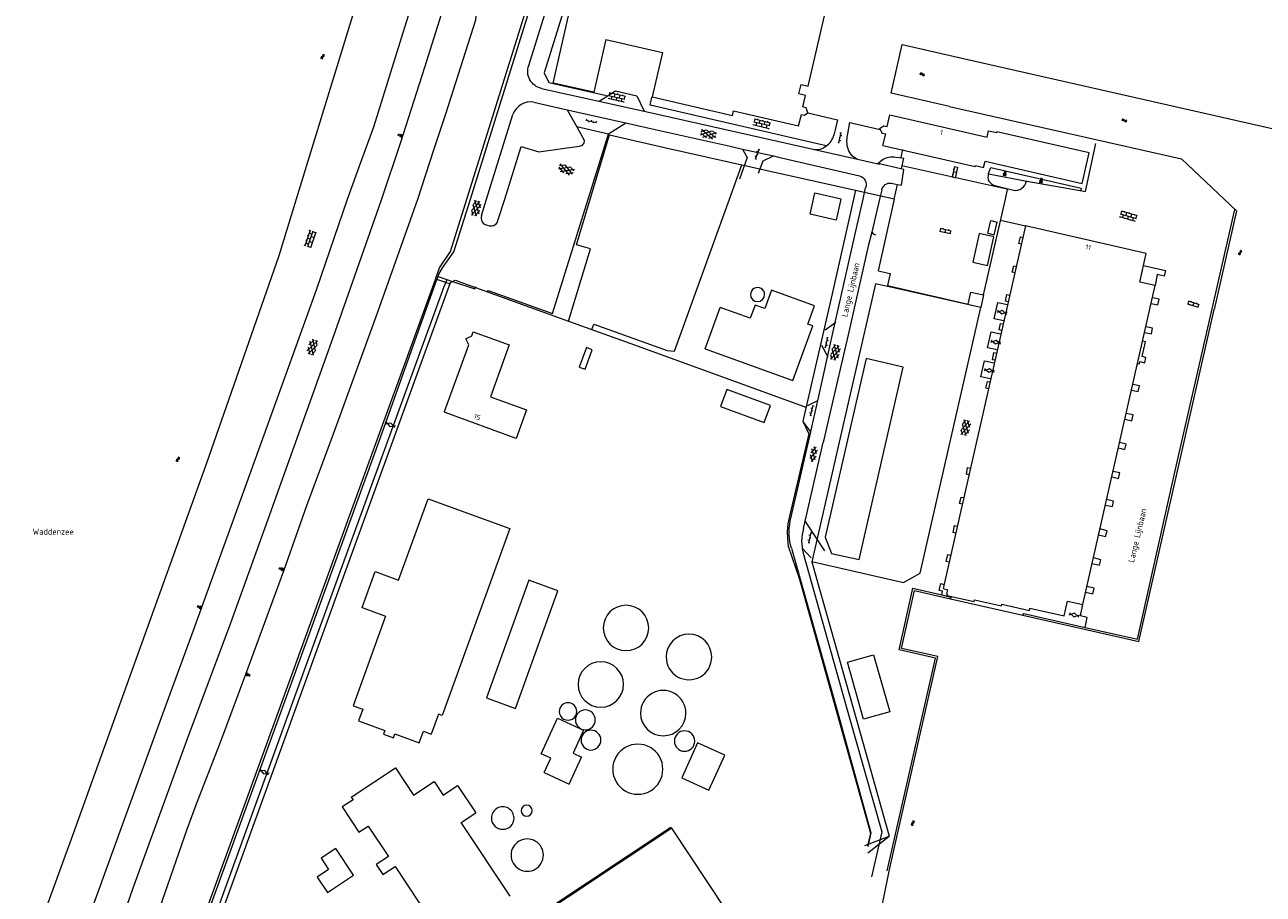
# Model space of a CAD drawing. Header units: metres. Extents: x 157366 to 159470, y 577030 to 578469.
# Tile 10 of 35: x 157368 to 157869, y 577719 to 578071. Entities that reach past the tile are written whole.
import ezdxf

# ---------------------------------------------------------------- set-up
doc = ezdxf.new("R2010")
doc.units = ezdxf.units.M
doc.header["$MEASUREMENT"] = 0
for name, color, linetype, lineweight in [('Gbkn_B01_hoofdgebouw', 1, 'Continuous', 18), ('Gbkn_B02_bijgebouw', 1, 'Continuous', 18), ('Gbkn_B14_dakrand bijgebouw', 1, 'Continuous', 18), ('Gbkn_S01_gesloten verharding (g)', 252, 'Continuous', 18), ('Gbkn_S01_gesloten verharding (k)', 252, 'Continuous', 18), ('Gbkn_S01_gesloten verharding (m)', 252, 'Continuous', 18), ('Gbkn_S02_open verharding', 252, 'Continuous', 18), ('Gbkn_S04_talud', 252, 'Continuous', 18), ('Gbkn_S05_water', 252, 'Continuous', 18), ('Gbkn_T02_raster', 252, 'Continuous', 18), ('Gbkn_T03_hek', 252, 'Continuous', 18), ('Gbkn_T09_insteek sloot', 252, 'Continuous', 18), ('Gbkn_T20_overige afscheiding', 252, 'Continuous', 18), ('Gbkn_V00_kant verharding', 252, 'Continuous', 18), ('Gbkn_W00_kant water (FD)', 252, 'Continuous', 18), ('Gbkn_Z02_huisnummer', 252, 'Continuous', 18), ('Gbkn_Z06_straatnaam', 7, 'Continuous', 18), ('Gbkn_Z07_waternaam', 7, 'Continuous', 18)]:
    doc.layers.add(name, color=color, linetype=linetype, lineweight=lineweight)
doc.styles.add('NLCS-ISO-M1000-T25', font='NLCS-ISO.ttf', dxfattribs={"height": 2.5})

msp = doc.modelspace()

# ---------------------------------------------------------------- linework, layer by layer
at = {"layer": 'Gbkn_B01_hoofdgebouw', "flags": 128}
for points in [[(157682.18, 578046.47), (157685.03, 578045.71), (157691.59, 578074.21), (157704.63, 578130.88)], [(157603.06, 578064.7), (157598.23, 578043.3), (157581.79, 578047.02), (157592.67, 578095.17), (157608.22, 578091.65)], [(157603.06, 578064.7), (157625.98, 578059.36), (157621.8, 578041.41), (157654.33, 578033.85)], [(157683.99, 578041.99), (157681.26, 578042.66), (157682.18, 578046.47)], [(157683.49, 578034.06), (157684.94, 578034.94), (157684.2, 578037.02), (157682.84, 578037.36), (157683.99, 578041.99)], [(157654.33, 578033.85), (157654.77, 578035.78), (157681.12, 578029.69)], [(157681.12, 578029.69), (157682.25, 578034.26)], [(157682.25, 578034.26), (157683.49, 578034.06)], [(157713.94, 578028.55), (157715.69, 578029.74), (157717.07, 578029.43), (157718.13, 578034.11), (157757.45, 578025.07)], [(157713.94, 578028.55), (157715.05, 578026.77), (157716.45, 578026.48)], [(157757.45, 578025.07), (157758.05, 578027.68), (157761.36, 578026.93), (157761.46, 578027.26)], [(157715.3, 578021.77), (157716.45, 578026.48)], [(157752.64, 578013.22), (157752.73, 578013.61), (157756.07, 578012.85), (157756.65, 578015.39), (157796.02, 578006.38), (157798.84, 578018.7), (157761.46, 578027.26)], [(157715.3, 578021.77), (157752.64, 578013.22)], [(157687.21, 578000), (157687.78, 578002.53)], [(157687.78, 578002.53), (157698.32, 578000.15), (157698.28, 578000)], [(157696.36, 577991.48), (157685.82, 577993.86), (157687.21, 578000)], [(157698.28, 578000), (157696.36, 577991.48)], [(157825.55, 577965.01), (157819.28, 577966.43), (157821.92, 577978), (157772.96, 577989.15), (157739.64, 577842.32), (157741.43, 577841.86), (157741.06, 577840.24), (157741.37, 577840.17), (157741.23, 577839.54), (157752.17, 577837.07), (157752.33, 577837.76), (157763.27, 577835.29), (157763.43, 577835.98), (157774.6, 577833.46), (157774.81, 577834.38), (157788.63, 577831.26), (157789.99, 577837.23), (157796.22, 577835.82), (157825.55, 577965.01)], [(157757.71, 577986.18), (157758.92, 577991.34), (157761.53, 577990.73)], [(157643.34, 577939.4), (157678.86, 577926.54), (157686.88, 577948.67), (157684.89, 577949.39), (157687.6, 577956.87), (157670.12, 577963.2), (157667.42, 577955.72), (157663.5, 577957.14), (157661.55, 577951.77), (157649.43, 577956.16)], [(157643.34, 577939.4), (157649.43, 577956.16)], [(157537.75, 577914.07), (157547.55, 577941.02), (157546.38, 577943.5), (157548.83, 577944.64), (157549.42, 577946.24), (157563.9, 577940.97)], [(157563.9, 577940.97), (157556.32, 577920), (157570.98, 577914.69), (157566.79, 577903.12), (157538, 577913.54), (157537.75, 577914.07)], [(157504.39, 577834.61), (157509.68, 577849.16), (157519.14, 577845.73), (157531.08, 577878.65)], [(157531.08, 577878.65), (157564.25, 577866.61), (157536.83, 577790.96), (157535.35, 577791.5), (157532.37, 577783.38)], [(157504.39, 577834.61), (157513.87, 577831.17), (157500.72, 577794.86)], [(157711.54, 577815.51), (157718.04, 577792.43), (157707.49, 577789.37), (157700.99, 577812.48), (157711.54, 577815.51)], [(157500.72, 577794.86), (157504.66, 577793.43), (157502.95, 577788.74), (157513.56, 577784.88), (157513.01, 577783.36), (157517.06, 577781.89), (157517.62, 577783.43), (157527.51, 577779.84), (157529.21, 577784.53), (157532.37, 577783.38)], [(157576.96, 577775.33), (157583.54, 577789.77)], [(157583.54, 577789.77), (157594.07, 577784.97), (157589.81, 577775.62), (157593.19, 577774.07)], [(157578.13, 577767.77), (157580.81, 577773.6), (157576.96, 577775.33)], [(157578.13, 577767.77), (157588.19, 577763.16), (157593.19, 577774.07)], [(157499.98, 577757.85), (157517.91, 577769.74), (157525.26, 577758.65), (157533.52, 577764.12), (157537.17, 577758.63), (157543.05, 577762.54)], [(157543.05, 577762.54), (157550.38, 577751.54)], [(157499.98, 577757.85), (157500.71, 577756.76), (157496.33, 577753.85), (157503.12, 577743.61), (157506.89, 577746.11), (157515.02, 577733.86), (157510.02, 577730.55), (157512.74, 577726.45), (157517.74, 577729.77), (157537.51, 577699.96)], [(157564.32, 577717.76), (157544.49, 577747.63), (157550.38, 577751.54)], [(157666.36, 577690.12), (157629.76, 577745.23), (157544.86, 577688.84), (157561.54, 577663.72), (157556.48, 577660.35), (157562.83, 577650.86), (157567.86, 577654.22), (157581.45, 577633.76), (157666.36, 577690.12)]]:
    msp.add_lwpolyline(points, dxfattribs=at)
at = {"layer": 'Gbkn_B02_bijgebouw', "flags": 128}
msp.add_lwpolyline([(157757.71, 577986.18), (157760.32, 577985.57), (157761.53, 577990.73)], dxfattribs=at)
at = {"layer": 'Gbkn_B14_dakrand bijgebouw', "flags": 128}
for points in [[(157751.69, 577974.43), (157757.59, 577973.13), (157760.16, 577984.78), (157754.26, 577986.08), (157751.69, 577974.43)], [(157597.55, 577939.04), (157595.25, 577939.89), (157592.34, 577931.98), (157594.65, 577931.13), (157597.55, 577939.04)], [(157691.86, 577863.16), (157694.51, 577856.47), (157705.63, 577854.06), (157723.49, 577932.02), (157708.45, 577935.49), (157691.86, 577863.16)], [(157649.57, 577916.04), (157667.22, 577909.49), (157669.78, 577916.38), (157652.13, 577922.92), (157649.57, 577916.04)], [(157554.72, 577798.04), (157566.55, 577793.78), (157583.71, 577841.44), (157571.87, 577845.7), (157554.72, 577798.04)], [(157651.24, 577774.84), (157640.25, 577779.79), (157633.87, 577765.61), (157644.86, 577760.66), (157651.24, 577774.84)], [(157490.31, 577719.21), (157500.88, 577726.23), (157493.71, 577737.02), (157487.78, 577733.08), (157490.84, 577728.47), (157486.2, 577725.39), (157490.31, 577719.21)]]:
    msp.add_lwpolyline(points, dxfattribs=at)
at = {"layer": 'Gbkn_B14_dakrand bijgebouw'}
for points in [[(157667.39, 577961.37, 1.000174), (157661.64, 577961.37)], [(157661.64, 577961.37, 0.999826), (157667.39, 577961.37)], [(157620.43, 577826.35, 1), (157602.06, 577826.35)], [(157602.06, 577826.35, 1), (157620.43, 577826.35)], [(157645.97, 577814.61, 0.999946), (157627.52, 577814.61)], [(157610.24, 577803.47, 1), (157591.82, 577803.47)], [(157627.52, 577814.61, 1.000054), (157645.97, 577814.61)], [(157591.82, 577803.47, 1), (157610.24, 577803.47)], [(157635.5, 577791.87, 1.000109), (157617.13, 577791.87)], [(157591.34, 577792.53, 0.99986), (157584.21, 577792.53)], [(157584.21, 577792.53, 1.00014), (157591.34, 577792.53)], [(157598.81, 577789.13, 1), (157590.78, 577789.13)], [(157617.13, 577791.87, 1), (157635.5, 577791.87)], [(157590.78, 577789.13, 1), (157598.81, 577789.13)], [(157601.08, 577780.94, 1), (157593.04, 577780.94)], [(157639.11, 577780.56, 1), (157630.86, 577780.56)], [(157593.04, 577780.94, 1), (157601.08, 577780.94)], [(157626.18, 577769.16, 1.000049), (157605.89, 577769.16)], [(157630.86, 577780.56, 1), (157639.11, 577780.56)], [(157605.89, 577769.16, 1.000049), (157626.18, 577769.16)], [(157565.91, 577749.38, 1.000109), (157556.76, 577749.38)], [(157573.23, 577752.38, 0.999551), (157568.77, 577752.38)], [(157568.77, 577752.38, 1), (157573.23, 577752.38)], [(157556.76, 577749.38, 0.999891), (157565.91, 577749.38)], [(157577.8, 577734.37, 1.000076), (157564.71, 577734.37)], [(157564.71, 577734.37, 1.000076), (157577.8, 577734.37)]]:
    msp.add_lwpolyline(points, format="xyb", dxfattribs=at)
at = {"layer": 'Gbkn_S01_gesloten verharding (g)', "flags": 128}
for points in [[(157765.5, 577953.36), (157763.72, 577954.92), (157761.48, 577954.16)], [(157761.67, 577955.11), (157763.45, 577953.55), (157765.69, 577954.31)], [(157762.9, 577941.22), (157761.12, 577942.77), (157758.88, 577942.01)], [(157759.06, 577942.96), (157760.84, 577941.4), (157763.08, 577942.16)], [(157760.27, 577929.84), (157758.44, 577931.34), (157756.23, 577930.51)], [(157756.38, 577931.46), (157758.22, 577929.96), (157760.43, 577930.8)], [(157517.58, 577907.48), (157516.05, 577909.29), (157513.72, 577908.87)], [(157514.05, 577909.78), (157515.58, 577907.97), (157517.9, 577908.39)], [(157794.64, 577830.73), (157792.86, 577832.29), (157790.62, 577831.53)], [(157790.81, 577832.48), (157792.59, 577830.92), (157794.83, 577831.68)], [(157466.47, 577766.81), (157464.96, 577768.64), (157462.63, 577768.26)], [(157462.97, 577769.17), (157464.47, 577767.34), (157466.81, 577767.72)]]:
    msp.add_lwpolyline(points, dxfattribs=at)
at = {"layer": 'Gbkn_S01_gesloten verharding (k)'}
for points in [[(157688.74, 577898.36), (157685.65, 577894.95)], [(157688.21, 577899.58), (157686.16, 577897.31)], [(157687.9, 577894.46), (157686.49, 577898.84)], [(157688.41, 577896.83), (157687.47, 577899.74)], [(157686.92, 577893.57), (157685.98, 577896.47)], [(157688.23, 577895.99), (157686.18, 577893.72)]]:
    msp.add_lwpolyline(points, dxfattribs=at)
at = {"layer": 'Gbkn_S01_gesloten verharding (m)'}
for points in [[(157641.46, 578026.06), (157646.05, 578027.65)], [(157641.73, 578027.43), (157643.67, 578028.1)], [(157646.29, 578024.34), (157641.87, 578028.17)], [(157647.5, 578024.89), (157643.83, 578028.07)], [(157647.77, 578026.27), (157646.22, 578027.61)], [(157643.91, 578024.8), (157641.61, 578026.8)], [(157642.38, 578025.09), (157647.91, 578027.01)], [(157644.76, 578024.64), (157647.65, 578025.63)], [(157583.87, 578012.31), (157588.66, 578013.06)], [(157586.05, 578010.64), (157584.14, 578013.01)], [(157584.37, 578013.61), (157586.4, 578013.93)], [(157588.32, 578009.77), (157584.64, 578014.32)], [(157589.61, 578010.1), (157586.56, 578013.87)], [(157590.11, 578011.41), (157588.82, 578013)], [(157584.6, 578011.2), (157590.38, 578012.11)], [(157586.86, 578010.33), (157589.88, 578010.8)], [(157552.62, 577997.84), (157548.64, 577993.56)], [(157552.11, 577999.07), (157548.81, 577995.51)], [(157550.73, 577993.07), (157549.31, 577997.71)], [(157550.75, 577999.38), (157549.35, 577997.88)], [(157551.73, 577993.96), (157550.02, 577999.55)], [(157552.27, 577996.32), (157551.38, 577999.24)], [(157549.37, 577993.39), (157548.77, 577995.35)], [(157552.08, 577995.47), (157550, 577993.24)], [(157482.07, 577938.64), (157486.32, 577942.65)], [(157482.76, 577940.96), (157484.98, 577943.05)], [(157483.21, 577942.45), (157484.56, 577936.76)], [(157484.26, 577943.27), (157485.38, 577938.55)], [(157485.6, 577942.87), (157486.08, 577940.87)], [(157482.5, 577937.38), (157486.03, 577940.71)], [(157482.52, 577940.13), (157483.22, 577937.16)], [(157483.84, 577936.98), (157485.33, 577938.39)], [(157698.11, 577939.4), (157694.02, 577935.21)], [(157697.62, 577940.64), (157694.24, 577937.17)], [(157696.11, 577934.68), (157694.79, 577939.35)], [(157696.26, 577940.99), (157694.83, 577939.52)], [(157697.51, 577937.05), (157695.38, 577934.87)], [(157697.12, 577935.55), (157695.54, 577941.17)], [(157697.72, 577937.89), (157696.89, 577940.83)], [(157694.75, 577935.03), (157694.19, 577937)], [(157750.82, 577909.01), (157746.9, 577904.67)], [(157750.3, 577910.23), (157747.04, 577906.63)], [(157749, 577904.22), (157747.52, 577908.84)], [(157748.93, 577910.53), (157747.55, 577909.01)], [(157749.99, 577905.12), (157748.19, 577910.69)], [(157750.5, 577907.49), (157749.56, 577910.39)], [(157747.64, 577904.51), (157747.01, 577906.47)], [(157750.31, 577906.64), (157748.27, 577904.38)]]:
    msp.add_lwpolyline(points, dxfattribs=at)
at = {"layer": 'Gbkn_S02_open verharding'}
for points in [[(157604.69, 578043.15), (157604.43, 578041.98)], [(157604.5, 578043.19), (157611.03, 578041.7)], [(157605.79, 578043.21), (157605.72, 578042.91)], [(157606.74, 578042.68), (157606.48, 578041.51)], [(157607.83, 578042.74), (157607.77, 578042.45)], [(157603.97, 578040.85), (157610.5, 578039.36)], [(157604.16, 578040.81), (157604.09, 578040.51)], [(157604.23, 578042.02), (157610.77, 578040.53)], [(157605.45, 578041.74), (157605.19, 578040.57)], [(157606.21, 578040.34), (157606.14, 578040.05)], [(157607.5, 578041.28), (157607.23, 578040.11)], [(157608.26, 578039.87), (157608.19, 578039.58)], [(157608.79, 578042.21), (157608.52, 578041.04)], [(157609.55, 578040.81), (157609.28, 578039.64)], [(157609.88, 578042.27), (157609.81, 578041.98)], [(157610.3, 578039.41), (157610.24, 578039.12)], [(157610.84, 578041.75), (157610.57, 578040.58)], [(157595.28, 578032.38), (157595.18, 578031.89)], [(157663.43, 578032.48), (157663.14, 578031.32)], [(157663.23, 578032.53), (157669.74, 578030.94)], [(157664.52, 578032.53), (157664.45, 578032.23)], [(157594.98, 578031.94), (157599.28, 578030.99)], [(157596.15, 578031.68), (157596.04, 578031.19)], [(157597.24, 578031.95), (157597.13, 578031.46)], [(157598.11, 578031.24), (157598, 578030.76)], [(157599.19, 578031.52), (157599.08, 578031.03)], [(157662.67, 578030.2), (157669.18, 578028.61)], [(157662.86, 578030.15), (157662.79, 578029.86)], [(157662.95, 578031.36), (157669.46, 578029.78)], [(157664.17, 578031.07), (157663.88, 578029.9)], [(157664.9, 578029.65), (157664.83, 578029.36)], [(157665.47, 578031.99), (157665.18, 578030.82)], [(157666.21, 578030.57), (157665.92, 578029.41)], [(157666.56, 578032.03), (157666.49, 578031.74)], [(157666.94, 578029.16), (157666.87, 578028.87)], [(157667.51, 578031.49), (157667.22, 578030.32)], [(157668.25, 578030.07), (157667.96, 578028.91)], [(157668.6, 578031.53), (157668.53, 578031.24)], [(157668.98, 578028.66), (157668.91, 578028.37)], [(157669.55, 578030.99), (157669.27, 578029.82)], [(157696.98, 578023.02), (157697.47, 578022.91)], [(157697.41, 578024.97), (157697.9, 578024.86)], [(157697.43, 578022.71), (157698.37, 578027.01)], [(157697.68, 578023.89), (157698.17, 578023.78)], [(157697.84, 578026.92), (157698.32, 578026.82)], [(157698.11, 578025.84), (157698.6, 578025.73)], [(157663.97, 578017.24), (157663.5, 578017.4)], [(157665.02, 578020.27), (157663.58, 578016.11)], [(157664.62, 578019.13), (157664.15, 578019.3)], [(157664.77, 578018.02), (157664.3, 578018.19)], [(157665.42, 578019.91), (157664.95, 578020.08)], [(157664.12, 578016.13), (157663.64, 578016.3)], [(157744.28, 578013.24), (157743.31, 578008.74)], [(157745.41, 578012.79), (157744.24, 578013.04)], [(157745.46, 578012.99), (157744.49, 578008.49)], [(157743.58, 578009.96), (157743.28, 578010.03)], [(157744.53, 578008.68), (157743.35, 578008.94)], [(157744.02, 578012.02), (157743.73, 578012.08)], [(157744.97, 578010.74), (157743.8, 578010.99)], [(157745.02, 578009.55), (157744.73, 578009.61)], [(157745.51, 578011.8), (157745.21, 578011.86)], [(157811.07, 577992.97), (157817.49, 577991.05)], [(157811.26, 577992.92), (157811.18, 577992.63)], [(157811.42, 577994.12), (157817.83, 577992.2)], [(157811.95, 577995.21), (157811.61, 577994.06)], [(157811.76, 577995.27), (157818.18, 577993.35)], [(157812.61, 577993.76), (157812.27, 577992.61)], [(157813.04, 577995.2), (157812.96, 577994.91)], [(157813.27, 577992.31), (157813.19, 577992.03)], [(157813.96, 577994.61), (157813.62, 577993.46)], [(157814.63, 577993.16), (157814.28, 577992.01)], [(157815.06, 577994.6), (157814.97, 577994.31)], [(157815.97, 577994.01), (157815.63, 577992.86)], [(157816.64, 577992.56), (157816.29, 577991.41)], [(157817.07, 577993.99), (157816.98, 577993.71)], [(157817.99, 577993.41), (157817.64, 577992.26)], [(157483.34, 577987.38), (157481.2, 577981.03)], [(157483.28, 577987.19), (157482.99, 577987.28)], [(157738.62, 577988.16), (157738.36, 577986.99)], [(157738.42, 577988.2), (157742.92, 577987.23)], [(157739.61, 577988.25), (157739.55, 577987.96)], [(157740.67, 577987.72), (157740.42, 577986.54)], [(157741.86, 577987.77), (157741.79, 577987.47)], [(157742.72, 577987.27), (157742.47, 577986.1)], [(157815.29, 577991.71), (157815.2, 577991.42)], [(157817.3, 577991.11), (157817.21, 577990.82)], [(157482.74, 577981.83), (157481.6, 577982.21)], [(157481.94, 577983.21), (157481.65, 577983.3)], [(157483.41, 577983.82), (157482.27, 577984.2)], [(157482.61, 577985.2), (157482.32, 577985.29)], [(157484.48, 577986.99), (157482.34, 577980.64)], [(157484.08, 577985.81), (157482.94, 577986.19)], [(157484.21, 577982.44), (157483.07, 577982.82)], [(157485.62, 577986.61), (157483.47, 577980.26)], [(157484.88, 577984.43), (157483.74, 577984.81)], [(157485.55, 577986.42), (157484.41, 577986.8)], [(157484.83, 577983.34), (157484.54, 577983.43)], [(157485.5, 577985.33), (157485.22, 577985.42)], [(157738.17, 577987.03), (157742.66, 577986.06)], [(157739.39, 577986.77), (157739.33, 577986.47)], [(157741.44, 577986.32), (157741.38, 577986.03)], [(157481.26, 577981.22), (157480.98, 577981.31)], [(157483.54, 577980.45), (157482.4, 577980.83)], [(157484.16, 577981.35), (157483.87, 577981.44)], [(157838.58, 577957.65), (157842.96, 577956.24)], [(157839.14, 577958.73), (157838.77, 577957.59)], [(157838.95, 577958.8), (157843.33, 577957.38)], [(157839.77, 577957.27), (157839.68, 577956.98)], [(157840.14, 577958.73), (157840.04, 577958.44)], [(157841.14, 577958.09), (157840.77, 577956.95)], [(157842.32, 577958.02), (157842.23, 577957.74)], [(157843.14, 577957.45), (157842.77, 577956.3)], [(157841.77, 577956.63), (157841.68, 577956.34)], [(157692.05, 577939.76), (157692.97, 577944.06)], [(157692.44, 577943.97), (157692.93, 577943.87)], [(157692.72, 577942.89), (157693.21, 577942.78)], [(157691.6, 577940.06), (157692.09, 577939.95)], [(157692.02, 577942.02), (157692.51, 577941.91)], [(157692.3, 577940.93), (157692.79, 577940.83)], [(157686.15, 577913.35), (157685.66, 577913.47)], [(157686.96, 577916.44), (157685.84, 577912.19)], [(157686.38, 577912.25), (157685.89, 577912.38)], [(157686.66, 577915.28), (157686.17, 577915.41)], [(157686.88, 577914.19), (157686.4, 577914.31)], [(157687.39, 577916.12), (157686.91, 577916.25)], [(157685.42, 577861.82), (157684.93, 577861.92)], [(157686.06, 577864.95), (157685.18, 577860.64)], [(157685.82, 577863.78), (157685.33, 577863.88)], [(157686.11, 577862.7), (157685.62, 577862.8)], [(157686.51, 577864.66), (157686.02, 577864.76)], [(157685.71, 577860.74), (157685.22, 577860.84)]]:
    msp.add_lwpolyline(points, dxfattribs=at)
at = {"layer": 'Gbkn_S04_talud'}
for points in [[(157518.77, 578025.97), (157520.67, 578025.36)], [(157518.92, 578026.44), (157520.82, 578025.83)], [(157519.64, 578025.42), (157520.59, 578025.12)], [(157519.79, 578025.9), (157520.75, 578025.59)], [(157519.95, 578026.37), (157520.9, 578026.07)], [(157764.11, 578010.54), (157763.92, 578009.56)], [(157764.53, 578011.48), (157764.17, 578009.51)], [(157764.6, 578010.45), (157764.42, 578009.46)], [(157765.03, 578011.39), (157764.66, 578009.42)], [(157765.09, 578010.36), (157764.91, 578009.37)], [(157778.82, 578007.64), (157778.68, 578006.65)], [(157779.2, 578008.6), (157778.93, 578006.61)], [(157779.31, 578007.57), (157779.17, 578006.58)], [(157779.7, 578008.53), (157779.42, 578006.55)], [(157779.81, 578007.5), (157779.67, 578006.51)], [(157470.6, 577850.43), (157472.47, 577849.73)], [(157470.77, 577850.9), (157472.65, 577850.2)], [(157471.45, 577849.85), (157472.39, 577849.5)], [(157471.62, 577850.31), (157472.56, 577849.96)], [(157471.8, 577850.78), (157472.74, 577850.43)], [(157437.46, 577834.99), (157439.33, 577834.3)], [(157437.63, 577835.46), (157439.51, 577834.77)], [(157438.31, 577834.41), (157439.25, 577834.06)], [(157438.48, 577834.88), (157439.42, 577834.53)], [(157438.65, 577835.35), (157439.59, 577835)], [(157458.01, 577806.86), (157457.07, 577807.2)], [(157459.04, 577806.74), (157457.16, 577807.44)], [(157458.18, 577807.32), (157457.25, 577807.67)], [(157459.21, 577807.21), (157457.33, 577807.91)], [(157458.36, 577807.79), (157457.42, 577808.14)]]:
    msp.add_lwpolyline(points, dxfattribs=at)
at = {"layer": 'Gbkn_S05_water'}
for points in [[(157487.89, 578057.62, 0.417728), (157487.84, 578056.87)], [(157488.34, 578057.47, 0.417728), (157488.3, 578056.72)], [(157488.42, 578058.02, 0.417728), (157488.47, 578058.77)], [(157488.88, 578057.87, 0.417728), (157488.92, 578058.62)], [(157730.89, 578050.97, 0.417728), (157730.17, 578050.78)], [(157730.89, 578050.49, 0.417728), (157730.17, 578050.3)], [(157731.44, 578050.59, 0.417728), (157732.17, 578050.78)], [(157731.44, 578050.11, 0.417728), (157732.17, 578050.3)], [(157812.75, 578032.32, 0.417728), (157812.03, 578032.13)], [(157812.75, 578031.84, 0.417728), (157812.03, 578031.64)], [(157813.3, 578031.93, 0.417728), (157814.03, 578032.12)], [(157813.3, 578031.45, 0.417728), (157814.03, 578031.64)], [(157859.45, 577978.16, 0.417728), (157859.47, 577977.41)], [(157859.92, 577978.05, 0.417728), (157859.94, 577977.3)], [(157859.95, 577978.6, 0.417728), (157859.93, 577979.35)], [(157860.42, 577978.5, 0.417728), (157860.4, 577979.25)], [(157429.29, 577894.57, 0.417728), (157429.25, 577893.82)], [(157429.75, 577894.42, 0.417728), (157429.7, 577893.67)], [(157429.83, 577894.97, 0.417728), (157429.87, 577895.72)], [(157430.28, 577894.82, 0.417728), (157430.33, 577895.57)], [(157726.91, 577747.11, 0.417728), (157726.94, 577746.36)], [(157727.38, 577747.01, 0.417728), (157727.41, 577746.26)], [(157727.41, 577747.57, 0.417728), (157727.37, 577748.32)], [(157727.87, 577747.47, 0.417728), (157727.84, 577748.22)]]:
    msp.add_lwpolyline(points, format="xyb", dxfattribs=at)
for points in [[(157487.89, 578057.62), (157488.42, 578058.02)], [(157488.34, 578057.47), (157488.88, 578057.87)], [(157731.44, 578050.59), (157730.89, 578050.97)], [(157731.44, 578050.11), (157730.89, 578050.49)], [(157813.3, 578031.93), (157812.75, 578032.32)], [(157813.3, 578031.45), (157812.75, 578031.84)], [(157859.45, 577978.16), (157859.95, 577978.6)], [(157859.92, 577978.05), (157860.42, 577978.49)], [(157429.29, 577894.57), (157429.83, 577894.97)], [(157429.75, 577894.42), (157430.28, 577894.82)], [(157727.41, 577747.57), (157726.91, 577747.11)], [(157727.87, 577747.47), (157727.38, 577747.01)]]:
    msp.add_lwpolyline(points, dxfattribs=at)
at = {"layer": 'Gbkn_T02_raster', "flags": 128}
for points in [[(157764.86, 578000), (157765.74, 578003.88)], [(157720.79, 577963.8), (157712.34, 577965.71), (157699.75, 577911.01), (157686.51, 577853.19), (157687.89, 577848.28)], [(157756.05, 577961.25), (157754.88, 577956.09), (157720.79, 577963.8)]]:
    msp.add_lwpolyline(points, dxfattribs=at)
at = {"layer": 'Gbkn_T03_hek', "flags": 128}
for points in [[(157546.81, 578000), (157595.55, 578155.72)], [(157609.71, 578152.71), (157578.11, 578051.22), (157580.03, 578047.26), (157603.38, 578041.98)], [(157596.74, 578000), (157604.59, 578026.03), (157626.86, 578020.96)], [(157626.86, 578020.96), (157669.69, 578011.38), (157704.23, 578003.65), (157703.4, 578000)], [(157653.18, 578000), (157658.21, 578013.9)], [(157704.23, 578003.65), (157719.82, 578000.16)], [(157540.2, 577978.87), (157546.81, 578000)], [(157587.95, 577950.61), (157596.88, 577979.84), (157591.19, 577981.57), (157596.74, 578000)], [(157597.43, 577947.28), (157598.26, 577949.38), (157627.89, 577938.65), (157630.9, 577938.43), (157653.18, 578000)], [(157703.4, 578000), (157694.7, 577961.62), (157682.92, 577910.09), (157685.24, 577904.95), (157677.5, 577871.56), (157676.85, 577868.56), (157676.52, 577865.47), (157676.71, 577862.54), (157676.93, 577859.49), (157681.34, 577846.52)], [(157534.69, 577967.43), (157534.09, 577967.63), (157535.67, 577972.19), (157540.2, 577978.87)], [(157417.54, 577646.37), (157501.34, 577877.26), (157534.1, 577967.52)], [(157538.27, 577966.24), (157534.69, 577967.43)], [(157541.06, 577966.71), (157542.13, 577967.24), (157550.27, 577964.29)], [(157426.76, 577601.53), (157416.07, 577614.04), (157422.88, 577642.8), (157494.76, 577841.17), (157540.2, 577966.29), (157541.06, 577966.71)], [(157539.81, 577965.72), (157538.27, 577966.24)], [(157550.27, 577964.29), (157587.95, 577950.61)], [(157587.95, 577950.61), (157614.63, 577941.07)], [(157684.2, 577915.67), (157614.79, 577940.89)], [(157687.83, 577848.26), (157706.12, 577783.86), (157717.8, 577742.02)], [(157681.34, 577846.52), (157710.22, 577743.25), (157709.07, 577738.16)]]:
    msp.add_lwpolyline(points, dxfattribs=at)
at = {"layer": 'Gbkn_T09_insteek sloot', "flags": 128}
for points in [[(157748.49, 578056.87), (157833.6, 578037.49), (157887.82, 578025.19), (157911.52, 578070.02), (157927.21, 578099.81), (157919.5, 578103.87)], [(157742.31, 578037.57), (157718.61, 578042.96), (157723.14, 578062.65), (157748.49, 578056.87)], [(157742.31, 578037.57), (157793.18, 578026), (157836.14, 578016.29), (157853.46, 578000)], [(157853.46, 578000), (157858.5, 577995.26), (157849.4, 577955.38)], [(157719.58, 577735.65), (157720.82, 577741.08), (157737.51, 577814.73), (157722.78, 577818.1), (157728.03, 577841.53), (157742.69, 577838.21), (157771.98, 577831.55), (157796.96, 577825.82), (157818.95, 577820.81), (157849.4, 577955.38)], [(157717.8, 577727.88), (157719.58, 577735.65)], [(157525.53, 577610.51), (157538.62, 577590.74), (157572.56, 577613.24), (157602.43, 577633.13), (157635.66, 577655.08), (157679.3, 577683.88), (157713.52, 577706.47), (157717.8, 577727.88)]]:
    msp.add_lwpolyline(points, dxfattribs=at)
at = {"layer": 'Gbkn_T20_overige afscheiding', "flags": 128}
for points in [[(157526.91, 578000), (157533.43, 578019.97), (157538.28, 578034.57), (157550.4, 578072.59), (157550.89, 578077.83), (157562.01, 578110.83), (157565.2, 578120.57), (157572.79, 578144.9), (157594.38, 578215.9), (157617.87, 578292.97), (157633.46, 578341.58)], [(157378.45, 577591.15), (157382.72, 577602.15), (157387.19, 577613.73), (157394.88, 577635.49), (157402.73, 577657.5), (157421.21, 577709.57), (157433.61, 577744.92), (157437.36, 577755.09), (157447.04, 577780.09), (157457.25, 577807.67), (157472.68, 577849.46), (157482, 577875.97), (157492.79, 577904.94), (157510.68, 577953.95), (157526.91, 578000)], [(157771.29, 577981.8), (157770.3, 577982), (157770.98, 577984.68), (157771.9, 577984.48)], [(157768.67, 577970.23), (157767.67, 577970.49), (157768.27, 577972.97), (157769.23, 577972.73)], [(157765.98, 577958.38), (157764.92, 577958.63), (157765.53, 577961.41), (157766.61, 577961.19)], [(157730.43, 577848.58), (157754.88, 577956.09)], [(157763.35, 577946.81), (157762.33, 577947.02), (157762.96, 577949.67), (157763.96, 577949.47)], [(157760.62, 577934.77), (157759.64, 577935), (157760.19, 577937.88), (157761.27, 577937.65)], [(157758, 577923.22), (157756.92, 577923.44), (157757.58, 577926.19), (157758.63, 577925.99)], [(157750.09, 577888.38), (157749.08, 577888.6), (157749.51, 577891.36), (157750.7, 577891.08)], [(157747.4, 577876.53), (157746.26, 577876.79), (157746.91, 577879.36), (157747.99, 577879.12)], [(157744.73, 577864.76), (157743.67, 577864.97), (157744.22, 577867.81), (157745.36, 577867.54)], [(157686.54, 577853.26), (157696.01, 577851.07)], [(157742.07, 577853.03), (157740.92, 577853.26), (157741.61, 577856.06), (157742.7, 577855.82)], [(157696.01, 577851.07), (157723.58, 577844.71), (157730.43, 577848.58)], [(157708.02, 577738.27), (157717.8, 577742.02)], [(157709.14, 577735.3), (157717.8, 577742.02)]]:
    msp.add_lwpolyline(points, dxfattribs=at)
at = {"layer": 'Gbkn_V00_kant verharding', "flags": 128}
for points in [[(157498.54, 578000), (157504.26, 578016.07), (157509.08, 578029.33), (157521.7, 578069.64), (157536.7, 578117.15), (157548.36, 578154.91), (157567.95, 578218.52), (157584.83, 578272.27), (157603.74, 578334.06), (157603.78, 578334.19), (157606.1, 578341.58)], [(157619.47, 578341.58), (157611.74, 578316.97), (157599.77, 578278.01), (157587.68, 578238.87), (157574.56, 578196.71), (157571.69, 578187.71), (157569.71, 578181.5), (157565.99, 578169.86), (157553.51, 578129.67), (157541.66, 578091.64), (157529.6, 578053.29), (157519.79, 578022.6), (157512.18, 578000)], [(157548.24, 578000), (157598.22, 578160.2)], [(157571.84, 578054.12), (157603.12, 578154.28)], [(157577.01, 578044.88), (157619.8, 578035.31)], [(157600.38, 578039.66), (157607.03, 578043.84), (157615.66, 578041.89), (157618.65, 578035.57), (157704.94, 578016.26), (157713.89, 578014.23)], [(157573.89, 578039.24), (157587.45, 578036.2)], [(157692.28, 578021.58), (157620.99, 578038.04), (157621.67, 578041.36)], [(157554.77, 578000), (157565.41, 578034.27)], [(157587.44, 578036.21), (157587.45, 578036.2)], [(157587.45, 578036.2), (157591.36, 578029.24)], [(157587.45, 578036.2), (157611.22, 578030.87)], [(157684.94, 578034.94), (157696.93, 578032.08), (157695.47, 578025.94)], [(157591.36, 578029.24), (157591.24, 578029.27)], [(157604.19, 578026.36), (157591.36, 578029.24)], [(157591.36, 578029.24), (157594.36, 578023.91)], [(157604.19, 578026.36), (157604.23, 578026.51), (157611.22, 578030.87)], [(157611.22, 578030.87), (157611.24, 578030.88), (157620.68, 578028.79)], [(157611.22, 578030.87), (157611.24, 578030.87)], [(157620.68, 578028.79), (157653.39, 578021.46)], [(157701.12, 578026.47), (157701.9, 578031.05), (157714.13, 578028.15)], [(157595.96, 578000), (157604.19, 578026.36)], [(157604.2, 578026.36), (157604.19, 578026.36)], [(157758.04, 578010.2), (157773.51, 578007.32), (157795.17, 578003.51), (157797.34, 578003.05), (157801.49, 578022.6)], [(157562.12, 578000), (157568.77, 578021.34), (157575.97, 578019.12), (157592.31, 578021.49)], [(157653.39, 578021.46), (157658.48, 578020.25), (157660.25, 578016.89), (157657.16, 578008.08)], [(157658.48, 578020.25), (157670.95, 578017.51), (157673.05, 578017.05), (157705.83, 578009.43)], [(157664.91, 578010.48), (157666.77, 578015.5), (157670.95, 578017.51), (157673.05, 578017.05)], [(157722.66, 578016.88), (157723.39, 578020.11)], [(157718.77, 578006.53), (157721.11, 578005.92), (157722.82, 578005.67), (157723.77, 578011.97), (157722.52, 578012.28), (157713.21, 578014.38), (157714.96, 578015.89)], [(157720.6, 578017.07), (157722.89, 578016.75), (157723.63, 578016.64), (157722.62, 578012.29)], [(157722.95, 578013.69), (157765.51, 578004.12)], [(157757.95, 578010.19), (157758.94, 578012.88), (157795.62, 578004.41), (157795.33, 578003.4)], [(157707.23, 578000), (157708.26, 578004.59)], [(157714.8, 578003.73), (157713.94, 578000)], [(157719.9, 578000), (157721.23, 578005.93)], [(157760.54, 578005.59), (157768.14, 578003.62)], [(157765.51, 578004.12), (157765.78, 578004.06)], [(157367.79, 577638.03), (157373.31, 577652.81), (157389.82, 577698.14), (157397.34, 577719.04), (157407.55, 577747.08), (157423.74, 577791.62), (157435.98, 577825.06), (157451.88, 577869.06), (157473.44, 577928.8), (157486.01, 577963.66), (157498.54, 578000)], [(157512.18, 578000), (157511.13, 577996.89), (157492.55, 577943.81), (157466.17, 577870.28), (157451.14, 577828.23), (157433.4, 577781.06), (157419.05, 577741.73), (157411.43, 577720.6), (157406.87, 577707.31)], [(157535.16, 577968.67), (157535.51, 577969.62), (157536.99, 577972.23), (157541.6, 577978.72), (157548.24, 578000)], [(157552.72, 577993.42), (157554.77, 578000)], [(157555.23, 577962.58), (157555.39, 577962.97), (157581.5, 577953.64), (157595.96, 578000)], [(157559.41, 577991.31), (157562.12, 578000)], [(157704.88, 577989.49), (157707.23, 578000)], [(157713.94, 578000), (157710.86, 577986.63), (157711.44, 577985.88), (157712.41, 577985.56)], [(157719.9, 578000), (157713.36, 577970.91), (157718.24, 577969.87), (157717.18, 577965.04), (157749.87, 577957.52), (157750.95, 577962.36), (157755.99, 577961.26)], [(157756.05, 577961.25), (157764.86, 578000)], [(157797.21, 577826.51), (157818.35, 577821.77), (157833.5, 577889.5), (157847.9, 577952.57), (157857.82, 577995.84)], [(157685.83, 577904.7), (157688.52, 577916.54), (157695.96, 577950.08), (157704.88, 577989.49)], [(157762.91, 577991.43), (157772.96, 577989.15)], [(157710.86, 577986.63), (157709.32, 577980.94), (157701.18, 577945.02), (157693.75, 577913.14), (157691.15, 577901.43)], [(157820.82, 577973.19), (157829.73, 577971.08), (157829.21, 577968.78), (157826.38, 577969.43), (157825.55, 577965.01)], [(157534.17, 577966.04), (157534.69, 577967.43)], [(157534.69, 577967.43), (157535.16, 577968.67)], [(157535.15, 577968.67), (157535.16, 577968.67)], [(157535.16, 577968.67), (157541.06, 577966.71)], [(157538.27, 577966.24), (157538.77, 577967.47)], [(157421.75, 577645.83), (157418.65, 577636.97), (157416.8, 577630.31), (157415.77, 577624.9), (157414.28, 577615.99), (157411.03, 577616.5), (157412.68, 577625.55), (157413.54, 577630.63), (157414.93, 577635.75), (157421.98, 577655.81), (157483.57, 577825.64), (157511.83, 577903.42), (157534.17, 577966.04)], [(157421.73, 577645.89), (157425, 577654.86), (157486.4, 577824.19), (157514.61, 577901.77), (157537.6, 577964.61)], [(157537.6, 577964.61), (157538.27, 577966.24)], [(157541.06, 577966.71), (157550.06, 577963.73), (157550.27, 577964.29)], [(157550.27, 577964.29), (157550.41, 577964.66)], [(157764.23, 577950.7), (157760.33, 577951.57), (157761.82, 577958.15), (157765.73, 577957.3)], [(157823.91, 577957.79), (157826.55, 577957.16), (157827.09, 577959.47), (157824.43, 577960.08)], [(157691.88, 577947.05), (157696.16, 577950.13)], [(157821.24, 577946.01), (157824.01, 577945.42), (157824.48, 577947.72), (157821.77, 577948.34)], [(157761.56, 577938.93), (157757.64, 577939.73), (157759.07, 577946.21), (157763.04, 577945.42)], [(157818.39, 577933.47), (157819.17, 577933.31), (157819.37, 577934.25), (157821.29, 577933.76), (157821.81, 577935.94), (157820.27, 577936.32), (157821.61, 577942.24), (157820.44, 577942.51)], [(157690.47, 577940.9), (157692.98, 577936.15)], [(157758.91, 577927.22), (157755, 577928.09), (157756.45, 577934.49), (157760.37, 577933.66)], [(157815.93, 577922.62), (157818.6, 577922.07), (157819.17, 577924.35), (157816.45, 577924.93)], [(157684.92, 577916.41), (157688.93, 577918.52)], [(157813.26, 577910.87), (157816.06, 577910.28), (157816.58, 577912.66), (157813.79, 577913.2)], [(157677.78, 577869.61), (157686.05, 577905.72), (157683.32, 577909.5)], [(157683.12, 577866.64), (157691.15, 577901.43)], [(157810.62, 577899.26), (157813.26, 577898.57), (157813.78, 577900.8), (157811.12, 577901.45)], [(157807.95, 577887.49), (157810.67, 577886.88), (157811.25, 577889.18), (157808.46, 577889.72)], [(157805.37, 577876.12), (157808.19, 577875.49), (157808.66, 577877.65), (157805.87, 577878.31)], [(157683.8, 577869.51), (157691.67, 577857.56)], [(157802.63, 577864.05), (157805.42, 577863.43), (157806.09, 577865.73), (157803.17, 577866.44)], [(157678.27, 577858.69), (157697.44, 577790.52), (157710.44, 577743.35), (157709.22, 577737.89)], [(157682.64, 577858.71), (157686.23, 577854.72)], [(157683.05, 577856.59), (157700.85, 577793.21), (157714.87, 577743.77), (157710.72, 577725.62)], [(157800.01, 577852.5), (157802.93, 577851.79), (157803.5, 577853.99), (157800.5, 577854.69)], [(157717.02, 577728.06), (157736.56, 577814.13), (157721.82, 577817.5), (157727.43, 577842.49)], [(157727.43, 577842.49), (157739.14, 577839.83), (157739.39, 577841.19), (157738.13, 577841.47), (157738.76, 577844.3), (157740.02, 577844.01)], [(157797.36, 577840.84), (157800.26, 577840.12), (157800.84, 577842.48), (157797.89, 577843.17)], [(157739.14, 577839.83), (157742.73, 577838.87), (157742.69, 577838.21)], [(157771.98, 577831.55), (157772.36, 577832.23), (157797.21, 577826.51), (157797.96, 577830.61), (157795.33, 577831.3), (157796.22, 577835.82)], [(157629.44, 577745.48), (157544.62, 577689.24)], [(157629.65, 577745.16), (157629.44, 577745.48)]]:
    msp.add_lwpolyline(points, dxfattribs=at)
at = {"layer": 'Gbkn_V00_kant verharding', "extrusion": (0, 0, -1)}
for points in [[(-157577, 578044.88, 0.452845), (-157571.84, 578054.12)], [(-157700.97, 578021.2, 0.118655), (-157701.12, 578026.47)], [(-157704.93, 578016.19, 0.243751), (-157700.97, 578021.2)], [(-157714.96, 578015.89, 0.18783), (-157720.6, 578017.07)], [(-157705.83, 578009.43, 0.437141), (-157708.26, 578004.59)], [(-157714.8, 578003.73, 0.377874), (-157718.77, 578006.53)], [(-157678.27, 577858.69, 0.126477), (-157677.78, 577869.61)]]:
    msp.add_lwpolyline(points, format="xyb", dxfattribs=at)
at = {"layer": 'Gbkn_V00_kant verharding'}
for points in [[(157573.89, 578039.24, 0.369009), (157565.41, 578034.27)], [(157592.31, 578021.49, 0.471081), (157594.36, 578023.91)], [(157692.35, 578021.58, 0.170349), (157695.47, 578025.94)], [(157687.35, 578020.17, 0.248581), (157692.35, 578021.58)], [(157758.04, 578010.2, 0.455083), (157760.54, 578005.59)], [(157768.14, 578003.62, 0.407082), (157773.46, 578007.34)], [(157552.72, 577993.42, 0.463083), (157555.18, 577989.45)], [(157555.18, 577989.45, 0.465358), (157559.41, 577991.31)], [(157683.12, 577866.64, 0.139553), (157683.05, 577856.59)]]:
    msp.add_lwpolyline(points, format="xyb", dxfattribs=at)
at = {"layer": 'Gbkn_W00_kant water (FD)', "flags": 128}
for points in [[(157584.4, 578341.58), (157542.09, 578206.73), (157505.75, 578091.6), (157505.19, 578089.82), (157477.7, 578000)], [(157477.7, 578000), (157470.7, 577977.1), (157441.22, 577892.64), (157410.28, 577806.81), (157387.1, 577742.29), (157370.18, 577696.04), (157367.79, 577690.1)]]:
    msp.add_lwpolyline(points, dxfattribs=at)

# ---------------------------------------------------------------- texts
at = {"layer": 'Gbkn_Z02_huisnummer', "style": 'NLCS-ISO-M1000-T25'}
for s, rotation, p in [('1', 347.0612, (157738.26, 578026.15)), ('11', 347.1729, (157797.14, 577979.8)), ('15', 340.1148, (157549.36, 577911.29))]:
    msp.add_text(s, height=2, rotation=rotation, dxfattribs=at).set_placement(p)
at = {"layer": 'Gbkn_Z06_straatnaam', "style": 'NLCS-ISO-M1000-T25'}
for rotation, p in [(77.117, (157700.89, 577952.11)), (76.6447, (157816.92, 577852.64))]:
    msp.add_text('Lange Lijnbaan', height=2.5, rotation=rotation, dxfattribs=at).set_placement(p)
at = {"layer": 'Gbkn_Z07_waternaam', "style": 'NLCS-ISO-M1000-T25'}
msp.add_text('Waddenzee', height=2.5, rotation=359.8854, dxfattribs=at).set_placement((157370.95, 577864.11))

doc.saveas('drawing.dxf')
